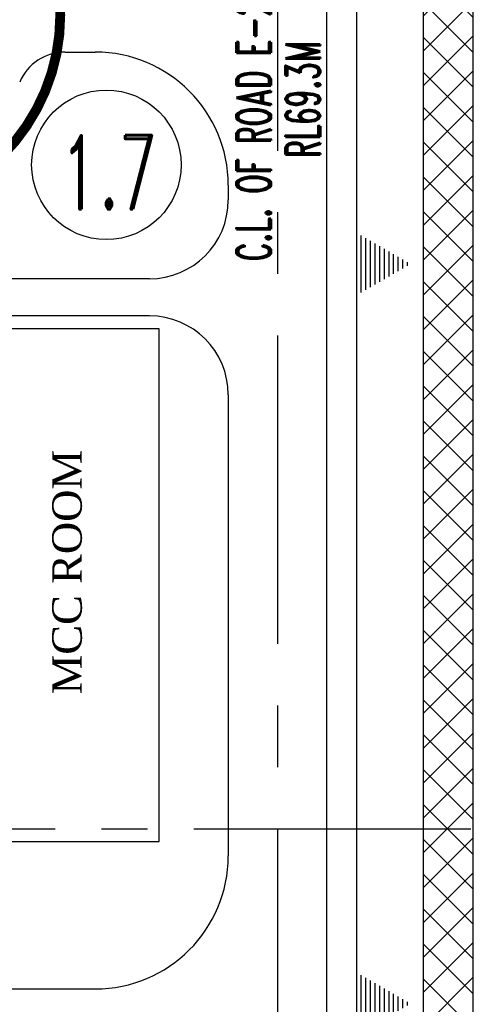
# Model space of a CAD drawing. Header units: inches. Extents: x -8998005 to 170525121, y -30058259 to 1575573.
# Tile 73 of 107: x 228834 to 274159, y -17807 to 82033. Entities that reach past the tile are written whole.
import ezdxf
from ezdxf.enums import TextEntityAlignment as Align

# ---------------------------------------------------------------- set-up
doc = ezdxf.new("R2010")
doc.units = ezdxf.units.IN
doc.header["$LTSCALE"] = 5
doc.header["$MEASUREMENT"] = 0
for name, pattern in [('CENTER', [2, 1.25, -0.25, 0.25, -0.25]), ('CENTER2', [1.125, 0.75, -0.125, 0.125, -0.125]), ('HIDDEN', [0.375, 0.25, -0.125])]:
    doc.linetypes.add(name, pattern=pattern)
for name, color, linetype in [('CANAL', 4, 'Continuous'), ('DIM', 7, 'Continuous'), ('GRID', 1, 'CENTER2'), ('OBH', 6, 'HIDDEN'), ('TCE-ME-ROAD', 244, 'Continuous'), ('Text', 6, 'Continuous')]:
    doc.layers.add(name, color=color, linetype=linetype)
doc.styles.add('M1', font='ROMAND.shx', dxfattribs={"height": 6250})
doc.styles.add('STYLE4', font='romantic.ttf', dxfattribs={"height": 300})

# ---------------------------------------------------------------- blocks, each defined once
blk = doc.blocks.new('Boiler to Chimney#1&2')
at = {"layer": 'OBH'}
blk.add_arc((472206339.5824738, -1993996636.947235), 20200, 0, 359.9000059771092, dxfattribs=at)
blk = doc.blocks.new('A$C08E86F63')
at = {"layer": 'TCE-ME-ROAD'}
h = blk.add_hatch(dxfattribs=at)
h.set_pattern_fill('ANSI37', color=3, scale=20000, style=0)
h.set_pattern_definition([(45, (0, 0), (-1767.766952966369, 1767.766952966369), []), (135, (0, 0), (-1767.766952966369, -1767.766952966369), [])])
h.paths.add_polyline_path([(-164708.9748621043, -59351.20218613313), (-168708.9748613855, -59351.20218613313), (-168708.9748613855, -370058.5203087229), (-164708.9748613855, -370058.5203087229), (-164708.9748671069, -113312.2021907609), (-75447.1552207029, -113312.2021882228), (-61047.15522195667, -98912.20218947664), (-5.986075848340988e-07, -98912.20218749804), (-1.019099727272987e-06, -285284.7021874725), (-62704.00946368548, -285284.7021874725), (-77232.747221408, -299813.4399438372), (-164708.974863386, -299812.2021850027), (-164708.9748633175, -303812.2021865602), (-75575.89297370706, -303813.4399427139), (-61047.15521666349, -289284.7021856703), (-9.563518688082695e-07, -289284.7021836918), (-1.242500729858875e-06, -515312.2021873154), (85191.02507293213, -515312.2021873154), (85191.02507293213, -510312.2021873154), (4999.999998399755, -510312.2021873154), (4999.999999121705, -217302.2021854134), (14999.99999957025, -217302.2021853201), (14999.99999957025, -212302.2021855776), (4999.999999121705, -212302.2021853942), (4999.999999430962, -94912.20219127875), (-62704.00946897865, -94912.20219127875), (-77104.00946840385, -109312.202189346), (-164708.9748673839, -109312.2021909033)])
at = {"color": 2, "linetype": 'Continuous'}
blk.add_lwpolyline([(-44808.97492683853, -392558.5203082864), (-26808.97492683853, -392558.5203082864), (-26808.97492683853, -340558.5203082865), (-44808.97492683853, -340558.5203082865)], close=True, dxfattribs=at)
at = {"layer": 'TCE-ME-ROAD', "color": 3}
blk.add_lwpolyline([(85191.02507313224, -515312.2021873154), (-1.242500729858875e-06, -515312.2021873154), (-9.563518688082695e-07, -289284.7021836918), (-61047.15521666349, -289284.7021856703), (-75575.89297370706, -303813.4399427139), (-164708.9748633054, -303812.2021865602), (-164708.9748613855, -370058.5203087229), (-168708.9748613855, -370058.5203087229), (-168708.9748613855, -59351.20218613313), (-164708.9748621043, -59351.20218613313), (-164708.9748673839, -109312.2021909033), (-77104.00946840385, -109312.202189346), (-62704.00946897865, -94912.20219127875), (4999.999999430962, -94912.20219127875), (4999.999999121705, -212302.2021853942), (14999.99999957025, -212302.2021855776), (14999.99999957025, -217302.2021853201), (4999.999999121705, -217302.2021854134), (4999.999998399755, -510312.2021873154), (85191.02507313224, -510312.2021873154), (85191.02507313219, -514062.2021850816)], dxfattribs=at)
at = {"color": 2, "style": 'STYLE4'}
blk.add_text('MCC ROOM', height=3000, rotation=90, dxfattribs=at).set_placement((-34674.16035950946, -377636.7980531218, -96251.31331951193))
blk = doc.blocks.new('BTG Road')
at = {"layer": 'TCE-ME-ROAD', "color": 11, "linetype": 'CENTER', "ltscale": 5000}
blk.add_line((3009893.943795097, 641519.0992813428), (3009893.943794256, 204269.0992799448), dxfattribs=at)
at = {"layer": 'TCE-ME-ROAD'}
for p, q in [((3014893.943791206, 204269.0992813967), (3014893.943791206, 450475.1864187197)), ((2988333.321767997, 320269.0993033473), (2991393.943794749, 320269.0993033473)), ((3004893.943794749, 306769.0993033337), (3004893.943794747, 305272.7811594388)), ((2996893.943794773, 297272.7811594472), (2979893.943794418, 297272.7811593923)), ((2996893.943794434, 293522.7811600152), (2979893.943794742, 293522.7811593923)), ((3004893.943794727, 285522.7811600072), (3004893.94379468, 238769.0992814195))]:
    blk.add_line(p, q, dxfattribs=at)
at = {"layer": 'TCE-ME-ROAD', "linetype": 'Continuous'}
blk.add_line((2943147.943846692, 225269.0992814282), (2991393.943794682, 225269.0992814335), dxfattribs=at)
at = {"layer": 'TCE-ME-ROAD', "ltscale": 100}
blk.add_arc((2988333.321767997, 315269.0993033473), 5000, 90, 157.0708686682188, dxfattribs=at)
at = {"layer": 'TCE-ME-ROAD'}
for centre, radius, start, end in [((2991393.943794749, 306769.0993033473), 13500, 0, 90), ((2996893.943794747, 305272.7811594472), 8000, 270, 0), ((2996893.943794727, 285522.7811600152), 8000, 0, 90), ((2991393.94379468, 238769.0992814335), 13500, 270, 0)]:
    blk.add_arc(centre, radius, start, end, dxfattribs=at)

msp = doc.modelspace()

# ---------------------------------------------------------------- hatches: boundary and pattern name
at = {"layer": 'Text'}
h = msp.add_hatch(dxfattribs=at)
h.set_pattern_fill('ANSI31', color=256, scale=3750, angle=404.9999999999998, style=0)
h.set_pattern_definition([(90, (325843.7803436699, -1235838.461168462), (-468.7499999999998, 2.361e-13), [])])
h.paths.add_polyline_path([(263000.0000473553, 60449.26445068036), (263000.0000473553, 57261.85075818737), (263000.0000473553, 54074.4370656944), (268523.8684524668, 57261.85075818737)])
h = msp.add_hatch(dxfattribs=at)
h.set_pattern_fill('ANSI31', color=256, scale=3750, angle=404.9999999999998, style=0)
h.set_pattern_definition([(90, (325843.7803436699, -1310838.461168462), (-468.7499999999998, 2.361e-13), [])])
h.paths.add_polyline_path([(263000.0000473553, -14550.73554931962), (263000.0000473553, -17738.14924181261), (263000.0000473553, -20925.56293430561), (268523.8684524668, -17738.14924181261)])

# ---------------------------------------------------------------- linework, layer by layer
at = {"layer": 'CANAL', "color": 240, "linetype": 'CENTER2', "ltscale": 7500}
msp.add_line((-597245.525260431, 4.0841987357e-06), (1682802.27491823, 4.3226173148e-06), dxfattribs=at)
at = {"layer": 'DIM', "linetype": 'Continuous'}
msp.add_circle((237630.7858221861, 67315.4593270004, 192502.6266390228), 7580.372974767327, dxfattribs=at)
at = {"layer": 'GRID', "color": 1, "linetype": 'Continuous', "ltscale": 0.05}
msp.add_line((263000.0000473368, 749010.6803243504), (263000.0000474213, -31999.99999582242), dxfattribs=at)
at = {"layer": 'OBH', "color": 6, "const_width": 999.9999081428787}
msp.add_lwpolyline([(192554.0015035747, 82509.0556808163, 21380.71911584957), (192554.0018570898, 82512.83478660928)], format="xyb", dxfattribs=at)

# ---------------------------------------------------------------- block references
at = {"ltscale": 100}
msp.add_blockref('A$C08E86F63', (269808.9749743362, 391250.0000089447), dxfattribs=at)
at = {"color": 2, "linetype": 'Continuous'}
msp.add_blockref('Boiler to Chimney#1&2', (-471993835.5823877, 1994079137.097977), dxfattribs=at)
at = {"layer": 'DIM'}
msp.add_blockref('BTG Road', (-2754893.943747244, -241519.0992772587), dxfattribs=at)

# ---------------------------------------------------------------- texts
at = {"layer": 'Text', "style": 'M1', "width": 0.6}
for s, p in [('C.L. OF ROAD E-255M', (254326.2509570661, 57536.29981626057, 41664)), ('RL69.3M', (259315.445795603, 68008.75586068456, 41664))]:
    msp.add_text(s, height=3500, rotation=90, dxfattribs=at).set_placement(p)
msp.add_text('1.7', height=7500, dxfattribs=at).set_placement((237901.0115976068, 66557.76622380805, 192502.6266390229), align=Align.MIDDLE)

doc.saveas('drawing.dxf')
